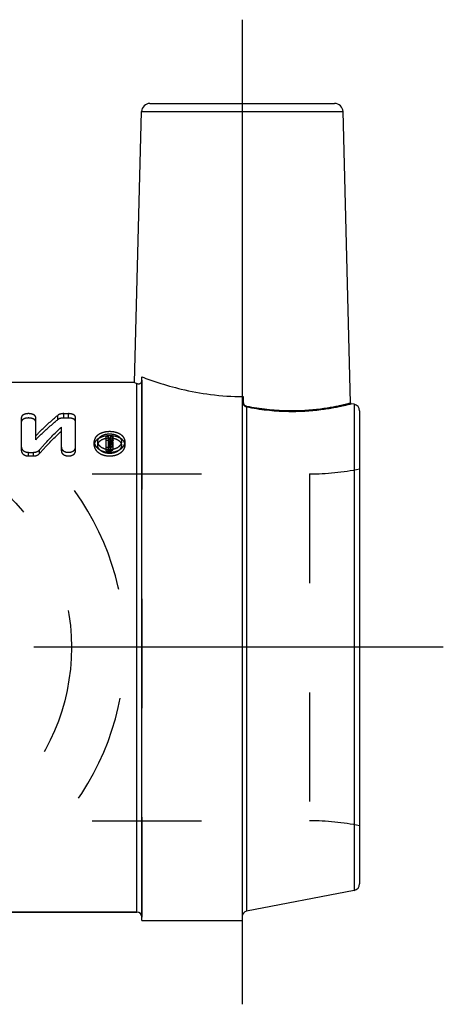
# Model space of a CAD drawing. Header units: millimetres. Extents: x 465 to 535, y 470.6 to 529.4.
# Tile 2 of 2: x 509.7 to 535, y 470.6 to 529.4. Entities that reach past the tile are written whole.
import ezdxf

# ---------------------------------------------------------------- set-up
doc = ezdxf.new("R2010")
doc.units = ezdxf.units.MM
doc.header["$LTSCALE"] = 65.185185
doc.linetypes.add('CENTER', pattern=[0.6, 0.375, -0.075, 0.075, -0.075])
doc.linetypes.add('HIDDEN', pattern=[0.2, 0.1, -0.1])
for name, color, linetype in [('ACHSEN_1', 7, 'CONTINUOUS'), ('ACHSEN_S', 7, 'CONTINUOUS'), ('KOERPER', 7, 'CONTINUOUS'), ('KONST.EL_MIT_GEO', 7, 'CONTINUOUS'), ('KURVEN', 7, 'CONTINUOUS'), ('KV_LOGO_FRIALEN', 7, 'CONTINUOUS')]:
    doc.layers.add(name, color=color, linetype=linetype)

msp = doc.modelspace()

# ---------------------------------------------------------------- linework, layer by layer
at = {"layer": 'ACHSEN_1', "color": 2, "linetype": 'CENTER'}
msp.add_line((523, 529.375), (523, 470.622), dxfattribs=at)
at = {"layer": 'ACHSEN_S', "color": 2, "linetype": 'CENTER'}
msp.add_line((535, 491.925), (465, 491.925), dxfattribs=at)
at = {"layer": 'KOERPER', "color": 7, "linetype": 'Continuous'}
for p, q in [((516.564, 507.725), (516.987, 523.888)), ((529.468, 506.508), (529.013, 523.888)), ((516.564, 507.725), (483.436, 507.725)), ((516.564, 507.725), (516.7, 507.669)), ((516.7, 476.125), (516.7, 507.669)), ((517, 475.625), (517, 508.061)), ((483.3, 476.125), (516.7, 476.125)), ((517, 475.625), (523, 475.625))]:
    msp.add_line(p, q, dxfattribs=at)
at = {"layer": 'KOERPER', "color": 8, "linetype": 'HIDDEN'}
for p, q in [((501, 502.275), (527.015, 502.275)), ((501, 481.575), (527.015, 481.575))]:
    msp.add_line(p, q, dxfattribs=at)
at = {"layer": 'KOERPER', "color": 7, "linetype": 'Continuous'}
msp.add_open_spline([(516.7, 507.669), (516.72, 507.661), (516.766, 507.647), (516.829, 507.644), (516.886, 507.658), (516.935, 507.686), (516.987, 507.751), (517, 507.817), (517, 507.857)], degree=3, knots=[0, 0, 0, 0, 0.154091, 0.331196, 0.433693, 0.555091, 0.721477, 1, 1, 1, 1], dxfattribs=at)
at = {"layer": 'KONST.EL_MIT_GEO', "color": 7, "linetype": 'Continuous'}
for p, q in [((517.487, 524.375), (528.513, 524.375)), ((516.564, 507.725), (516.987, 523.888)), ((516.987, 523.888), (529.013, 523.888)), ((523, 506.869), (523, 475.625)), ((523.05, 506.891), (523.05, 506.589)), ((529.676, 506.427), (529.508, 506.46)), ((523.243, 506.275), (523.243, 476.172)), ((529.676, 506.427), (529.676, 477.423)), ((530, 506.035), (530, 477.815)), ((529.676, 477.423), (523.243, 476.172)), ((516.7, 476.125), (483.3, 476.125))]:
    msp.add_line(p, q, dxfattribs=at)
at = {"layer": 'KONST.EL_MIT_GEO', "color": 8, "linetype": 'HIDDEN'}
for p, q in [((517, 507.857), (517, 475.825)), ((501, 502.275), (527.015, 502.275)), ((527.015, 502.275), (527.015, 481.575)), ((501, 481.575), (527.015, 481.575))]:
    msp.add_line(p, q, dxfattribs=at)
at = {"layer": 'KONST.EL_MIT_GEO', "color": 7, "linetype": 'Continuous'}
for centre, radius, start, end in [((517.487, 523.875), 0.5, 90, 178.5), ((528.513, 523.875), 0.5, 1.5, 90), ((529.518, 506.509), 0.05, 181.49996, 259.00008), ((529.6, 506.035), 0.4, 0, 79), ((529.6, 477.815), 0.4, 281, 360), ((516.7, 475.825), 0.3, 0, 90), ((523.3, 475.878), 0.3, 101, 180)]:
    msp.add_arc(centre, radius, start, end, dxfattribs=at)
at = {"layer": 'KONST.EL_MIT_GEO', "color": 8, "linetype": 'HIDDEN'}
for centre, start, end in [((527.015, 517.275), 270, 281.47834), ((527.015, 466.575), 78.52166, 90)]:
    msp.add_arc(centre, 15, start, end, dxfattribs=at)
at = {"layer": 'KONST.EL_MIT_GEO', "color": 7, "linetype": 'Continuous'}
for points, knots in [([(517, 508.061), (517.315, 507.943), (518.093, 507.67), (519.456, 507.284), (521.157, 506.968), (522.4, 506.889), (523.05, 506.891)], [0, 0, 0, 0, 0.163189, 0.398767, 0.685569, 1, 1, 1, 1]), ([(523, 506.869), (523, 506.876), (523.013, 506.885), (523.03, 506.89), (523.043, 506.891), (523.05, 506.891)], [0, 0, 0, 0, 0.356097, 0.651172, 1, 1, 1, 1]), ([(523, 506.59), (523, 506.59), (523.002, 506.59), (523.004, 506.589), (523.009, 506.589), (523.015, 506.589), (523.022, 506.589), (523.034, 506.589), (523.043, 506.589), (523.05, 506.589)], [0, 0, 0, 0, 0.019831, 0.076782, 0.169038, 0.293162, 0.444466, 0.617135, 1, 1, 1, 1]), ([(523, 506.59), (523, 506.554), (523.011, 506.482), (523.061, 506.385), (523.14, 506.31), (523.208, 506.282), (523.243, 506.275)], [0, 0, 0, 0, 0.250222, 0.500345, 0.750284, 1, 1, 1, 1]), ([(523.05, 506.589), (523.05, 506.559), (523.059, 506.498), (523.099, 506.415), (523.164, 506.349), (523.221, 506.325), (523.25, 506.319)], [0, 0, 0, 0, 0.250274, 0.500464, 0.75043, 1, 1, 1, 1]), ([(523.243, 506.275), (523.648, 506.195), (524.448, 506.07), (525.618, 505.991), (526.694, 506.01), (527.509, 506.085), (528.082, 506.166), (528.444, 506.227), (528.757, 506.287), (529.016, 506.343), (529.221, 506.389), (529.357, 506.422), (529.436, 506.442), (529.473, 506.451), (529.496, 506.457), (529.506, 506.459), (529.508, 506.46)], [0, 0, 0, 0, 0.196096, 0.383704, 0.555809, 0.706353, 0.771923, 0.830236, 0.880743, 0.922923, 0.9563, 0.980464, 0.988988, 0.995099, 0.998773, 1, 1, 1, 1]), ([(523.25, 506.319), (523.653, 506.238), (524.448, 506.114), (525.436, 506.047), (526.189, 506.045), (526.712, 506.066), (527.201, 506.103), (527.65, 506.154), (528.056, 506.212), (528.415, 506.274), (528.683, 506.326), (528.872, 506.366), (528.995, 506.393), (529.103, 506.418), (529.198, 506.441), (529.278, 506.46), (529.337, 506.474), (529.376, 506.484), (529.4, 506.49), (529.42, 506.495), (529.437, 506.5), (529.45, 506.503), (529.458, 506.505), (529.463, 506.507), (529.466, 506.507), (529.467, 506.508), (529.468, 506.508), (529.468, 506.508)], [0, 0, 0, 0, 0.196371, 0.384175, 0.47264, 0.556381, 0.634679, 0.70688, 0.77238, 0.830609, 0.881024, 0.903141, 0.923116, 0.940891, 0.956414, 0.969637, 0.980517, 0.985067, 0.989019, 0.992368, 0.995112, 0.997249, 0.998777, 0.999312, 0.999694, 0.999923, 1, 1, 1, 1]), ([(523.243, 506.275), (523.243, 506.278), (523.245, 506.292), (523.248, 506.307), (523.25, 506.319)], [0, 0, 0, 0, 0.167745, 1, 1, 1, 1])]:
    msp.add_open_spline(points, degree=3, knots=knots, dxfattribs=at)
at = {"layer": 'KURVEN', "color": 8, "linetype": 'HIDDEN'}
msp.add_circle((500, 491.925), 12.8, dxfattribs=at)
msp.add_arc((500, 491.925), 16, 279.06872, 80.93128, dxfattribs=at)
at = {"layer": 'KV_LOGO_FRIALEN', "color": 8, "linetype": 'HIDDEN'}
for p, q in [((512.338, 505.868), (512.621, 505.868)), ((512.338, 505.608), (512.338, 505.868)), ((512.621, 505.608), (512.621, 505.868)), ((509.817, 503.639), (509.817, 505.647)), ((510.666, 504.314), (510.666, 505.647)), ((511.978, 505.507), (511.978, 505.765)), ((512.338, 505.608), (512.621, 505.608)), ((513.045, 503.639), (513.045, 505.647)), ((512.196, 503.639), (512.196, 505.069)), ((514.159, 503.972), (514.159, 504.201)), ((514.372, 503.972), (514.372, 504.201)), ((514.866, 504.526), (515.008, 504.526)), ((514.866, 503.64), (514.866, 504.526)), ((514.866, 504.291), (515.008, 504.291)), ((515.008, 503.736), (515.008, 504.526)), ((515.008, 504.256), (515.052, 504.256)), ((515.008, 504.161), (515.101, 504.161)), ((515.052, 504.026), (515.052, 504.256)), ((515.101, 503.64), (515.101, 504.161)), ((515.143, 504.526), (515.288, 504.526)), ((515.143, 504.291), (515.143, 504.526)), ((515.143, 504.291), (515.288, 504.291)), ((515.149, 503.769), (515.149, 504.128)), ((515.192, 504.011), (515.192, 504.24)), ((515.288, 504.291), (515.288, 504.526)), ((515.291, 503.769), (515.291, 504.128)), ((515.787, 503.972), (515.787, 504.201)), ((516, 503.972), (516, 504.201)), ((510.242, 503.559), (510.525, 503.559)), ((510.242, 503.342), (510.242, 503.559)), ((510.525, 503.342), (510.525, 503.559)), ((510.885, 503.483), (510.885, 503.702)), ((514.866, 503.862), (515.101, 503.862)), ((514.866, 503.64), (515.101, 503.64)), ((515.008, 504.026), (515.052, 504.026)), ((515.008, 503.96), (515.101, 503.96)), ((515.008, 503.933), (515.101, 503.933)), ((515.008, 503.736), (515.101, 503.736)), ((510.242, 503.342), (510.525, 503.342))]:
    msp.add_line(p, q, dxfattribs=at)
for centre, radius, start, end in [((539.412, 496.14), 25.676, 160.93704, 161.57384), ((538.606, 496.029), 24.874, 160.60186, 161.24821), ((539.624, 496.117), 25.747, 160.93781, 161.60863), ((538.815, 496.007), 24.943, 160.60264, 161.28353)]:
    msp.add_arc(centre, radius, start, end, dxfattribs=at)
for points, knots in [([(510.666, 505.647), (510.666, 505.662), (510.66, 505.693), (510.635, 505.736), (510.594, 505.774), (510.519, 505.82), (510.399, 505.858), (510.242, 505.873), (510.084, 505.858), (509.965, 505.82), (509.89, 505.774), (509.849, 505.736), (509.823, 505.693), (509.817, 505.662), (509.817, 505.647)], [0, 0, 0, 0, 0.042998, 0.089581, 0.142392, 0.202487, 0.342756, 0.499981, 0.657215, 0.797511, 0.857596, 0.910422, 0.957005, 1, 1, 1, 1]), ([(512.338, 505.868), (512.268, 505.868), (512.167, 505.856), (512.048, 505.813), (511.998, 505.782), (511.978, 505.765)], [0, 0, 0, 0, 0.54597, 0.788972, 1, 1, 1, 1]), ([(513.045, 505.647), (513.045, 505.662), (513.039, 505.693), (513.013, 505.736), (512.973, 505.774), (512.898, 505.82), (512.778, 505.858), (512.675, 505.868), (512.621, 505.868)], [0, 0, 0, 0, 0.086015, 0.179201, 0.284823, 0.4051, 0.685623, 1, 1, 1, 1]), ([(510.666, 505.391), (510.666, 505.406), (510.66, 505.436), (510.634, 505.478), (510.594, 505.516), (510.519, 505.561), (510.399, 505.599), (510.242, 505.613), (510.084, 505.599), (509.965, 505.561), (509.89, 505.516), (509.849, 505.478), (509.823, 505.436), (509.817, 505.406), (509.817, 505.391)], [0, 0, 0, 0, 0.042437, 0.088604, 0.141202, 0.201282, 0.341988, 0.499981, 0.657983, 0.798715, 0.858787, 0.9114, 0.957565, 1, 1, 1, 1]), ([(510.666, 504.549), (510.774, 504.659), (511.196, 505.08), (511.638, 505.482), (511.978, 505.765)], [0, 0, 0, 0, 0.25784, 1, 1, 1, 1]), ([(510.666, 504.314), (510.774, 504.422), (511.196, 504.836), (511.638, 505.23), (511.978, 505.507)], [0, 0, 0, 0, 0.257661, 1, 1, 1, 1]), ([(512.338, 505.608), (512.268, 505.608), (512.167, 505.597), (512.048, 505.554), (511.998, 505.524), (511.978, 505.507)], [0, 0, 0, 0, 0.54681, 0.789704, 1, 1, 1, 1]), ([(513.045, 505.391), (513.045, 505.406), (513.039, 505.436), (513.013, 505.478), (512.973, 505.516), (512.898, 505.561), (512.778, 505.599), (512.675, 505.608), (512.621, 505.608)], [0, 0, 0, 0, 0.084894, 0.177246, 0.282442, 0.402691, 0.684088, 1, 1, 1, 1]), ([(510.885, 503.702), (510.992, 503.825), (511.413, 504.295), (511.855, 504.747), (512.196, 505.069)], [0, 0, 0, 0, 0.257061, 1, 1, 1, 1]), ([(510.885, 503.483), (510.992, 503.603), (511.413, 504.065), (511.855, 504.508), (512.196, 504.824)], [0, 0, 0, 0, 0.256897, 1, 1, 1, 1]), ([(516, 504.201), (516, 504.242), (515.988, 504.324), (515.932, 504.44), (515.844, 504.544), (515.683, 504.665), (515.424, 504.767), (515.079, 504.807), (514.735, 504.767), (514.475, 504.666), (514.314, 504.544), (514.226, 504.44), (514.171, 504.324), (514.159, 504.242), (514.159, 504.201)], [0, 0, 0, 0, 0.050515, 0.102569, 0.158145, 0.21843, 0.352829, 0.49999, 0.647155, 0.781557, 0.841845, 0.897423, 0.949476, 1, 1, 1, 1]), ([(516, 503.972), (516, 504.335), (515.079, 504.772), (514.159, 504.335), (514.159, 503.972)], [0, 0, 0, 0, 0.499991, 1, 1, 1, 1]), ([(514.159, 504.201), (514.159, 504.16), (514.172, 504.074), (514.227, 503.953), (514.316, 503.841), (514.477, 503.707), (514.734, 503.59), (515.079, 503.543), (515.424, 503.59), (515.682, 503.707), (515.843, 503.841), (515.931, 503.953), (515.987, 504.074), (516, 504.16), (516, 504.201)], [0, 0, 0, 0, 0.050347, 0.103677, 0.161134, 0.223019, 0.357332, 0.499992, 0.642654, 0.776968, 0.838857, 0.896316, 0.949646, 1, 1, 1, 1]), ([(514.372, 504.201), (514.372, 504.232), (514.381, 504.294), (514.422, 504.383), (514.488, 504.463), (514.61, 504.558), (514.811, 504.639), (515.079, 504.672), (515.348, 504.639), (515.548, 504.558), (515.671, 504.463), (515.737, 504.383), (515.778, 504.294), (515.787, 504.232), (515.787, 504.201)], [0, 0, 0, 0, 0.049478, 0.100929, 0.155871, 0.215848, 0.350034, 0.499921, 0.649833, 0.784083, 0.844092, 0.899042, 0.950498, 1, 1, 1, 1]), ([(514.372, 503.972), (514.372, 504.002), (514.381, 504.064), (514.422, 504.151), (514.488, 504.229), (514.611, 504.323), (514.811, 504.403), (515.079, 504.434), (515.348, 504.403), (515.548, 504.323), (515.67, 504.229), (515.736, 504.151), (515.778, 504.064), (515.787, 504.002), (515.787, 503.972)], [0, 0, 0, 0, 0.048886, 0.099867, 0.154541, 0.214468, 0.349119, 0.49992, 0.650745, 0.785461, 0.845421, 0.900104, 0.95109, 1, 1, 1, 1]), ([(515.787, 504.201), (515.787, 504.17), (515.777, 504.107), (515.737, 504.016), (515.672, 503.932), (515.553, 503.83), (515.357, 503.739), (515.09, 503.7), (514.821, 503.733), (514.62, 503.822), (514.495, 503.924), (514.425, 504.01), (514.382, 504.103), (514.372, 504.169), (514.372, 504.201)], [0, 0, 0, 0, 0.049079, 0.100887, 0.156371, 0.216513, 0.348848, 0.494282, 0.639674, 0.775295, 0.837852, 0.895319, 0.949156, 1, 1, 1, 1]), ([(515.101, 504.161), (515.107, 504.161), (515.119, 504.159), (515.135, 504.153), (515.146, 504.142), (515.149, 504.133), (515.149, 504.128)], [0, 0, 0, 0, 0.29354, 0.561573, 0.797441, 1, 1, 1, 1]), ([(515.291, 504.128), (515.291, 504.14), (515.286, 504.164), (515.265, 504.196), (515.232, 504.223), (515.206, 504.235), (515.192, 504.24)], [0, 0, 0, 0, 0.218985, 0.453381, 0.71286, 1, 1, 1, 1]), ([(509.817, 503.861), (509.817, 503.842), (509.823, 503.801), (509.858, 503.722), (509.943, 503.637), (510.082, 503.574), (510.188, 503.559), (510.242, 503.559)], [0, 0, 0, 0, 0.103389, 0.211622, 0.448412, 0.7152, 1, 1, 1, 1]), ([(509.817, 503.639), (509.817, 503.62), (509.823, 503.58), (509.849, 503.523), (509.889, 503.472), (509.963, 503.41), (510.082, 503.356), (510.188, 503.342), (510.242, 503.342)], [0, 0, 0, 0, 0.102075, 0.209215, 0.323605, 0.446314, 0.713692, 1, 1, 1, 1]), ([(510.525, 503.559), (510.594, 503.559), (510.727, 503.582), (510.844, 503.656), (510.885, 503.702)], [0, 0, 0, 0, 0.527093, 1, 1, 1, 1]), ([(512.196, 503.861), (512.196, 503.842), (512.202, 503.801), (512.237, 503.722), (512.323, 503.636), (512.461, 503.573), (512.621, 503.552), (512.78, 503.573), (512.918, 503.636), (513.004, 503.722), (513.039, 503.801), (513.045, 503.842), (513.045, 503.861)], [0, 0, 0, 0, 0.051981, 0.106323, 0.22516, 0.358479, 0.499984, 0.641494, 0.774834, 0.89368, 0.94802, 1, 1, 1, 1]), ([(512.196, 503.639), (512.196, 503.62), (512.202, 503.579), (512.228, 503.523), (512.269, 503.471), (512.343, 503.409), (512.462, 503.356), (512.621, 503.335), (512.779, 503.356), (512.898, 503.409), (512.973, 503.471), (513.013, 503.523), (513.039, 503.579), (513.045, 503.62), (513.045, 503.639)], [0, 0, 0, 0, 0.051321, 0.105114, 0.162571, 0.224113, 0.357731, 0.499984, 0.642242, 0.775881, 0.837417, 0.894888, 0.948681, 1, 1, 1, 1]), ([(514.159, 503.972), (514.159, 503.932), (514.172, 503.848), (514.228, 503.729), (514.316, 503.619), (514.477, 503.487), (514.735, 503.373), (515.079, 503.326), (515.424, 503.373), (515.682, 503.487), (515.843, 503.619), (515.931, 503.729), (515.987, 503.848), (516, 503.932), (516, 503.972)], [0, 0, 0, 0, 0.049767, 0.102628, 0.159808, 0.221634, 0.35641, 0.499992, 0.643577, 0.778354, 0.840183, 0.897365, 0.950226, 1, 1, 1, 1]), ([(515.787, 503.972), (515.787, 503.942), (515.777, 503.879), (515.737, 503.79), (515.672, 503.708), (515.552, 503.608), (515.356, 503.519), (515.09, 503.48), (514.822, 503.513), (514.62, 503.6), (514.495, 503.7), (514.426, 503.784), (514.382, 503.876), (514.372, 503.941), (514.372, 503.972)], [0, 0, 0, 0, 0.048509, 0.099854, 0.155057, 0.215124, 0.347886, 0.494241, 0.640574, 0.776678, 0.839183, 0.896379, 0.949744, 1, 1, 1, 1]), ([(515.101, 503.862), (515.126, 503.862), (515.173, 503.868), (515.234, 503.896), (515.279, 503.938), (515.291, 503.976), (515.291, 503.993)], [0, 0, 0, 0, 0.288808, 0.556744, 0.791485, 1, 1, 1, 1]), ([(515.149, 503.993), (515.149, 503.989), (515.146, 503.98), (515.135, 503.969), (515.119, 503.962), (515.107, 503.96), (515.101, 503.96)], [0, 0, 0, 0, 0.207513, 0.440361, 0.711956, 1, 1, 1, 1]), ([(515.101, 503.933), (515.107, 503.933), (515.119, 503.931), (515.135, 503.925), (515.146, 503.914), (515.149, 503.905), (515.149, 503.901)], [0, 0, 0, 0, 0.2954, 0.564378, 0.79959, 1, 1, 1, 1]), ([(515.101, 503.64), (515.126, 503.64), (515.173, 503.646), (515.234, 503.672), (515.279, 503.714), (515.291, 503.751), (515.291, 503.769)], [0, 0, 0, 0, 0.290684, 0.559573, 0.793662, 1, 1, 1, 1]), ([(515.149, 503.769), (515.149, 503.764), (515.146, 503.755), (515.135, 503.744), (515.119, 503.738), (515.107, 503.736), (515.101, 503.736)], [0, 0, 0, 0, 0.205338, 0.437532, 0.710093, 1, 1, 1, 1]), ([(515.291, 503.901), (515.291, 503.912), (515.286, 503.936), (515.265, 503.968), (515.232, 503.994), (515.206, 504.006), (515.192, 504.011)], [0, 0, 0, 0, 0.217244, 0.450883, 0.710979, 1, 1, 1, 1]), ([(510.525, 503.342), (510.594, 503.342), (510.727, 503.365), (510.844, 503.437), (510.885, 503.483)], [0, 0, 0, 0, 0.5284, 1, 1, 1, 1])]:
    msp.add_open_spline(points, degree=3, knots=knots, dxfattribs=at)

doc.saveas('drawing.dxf')
